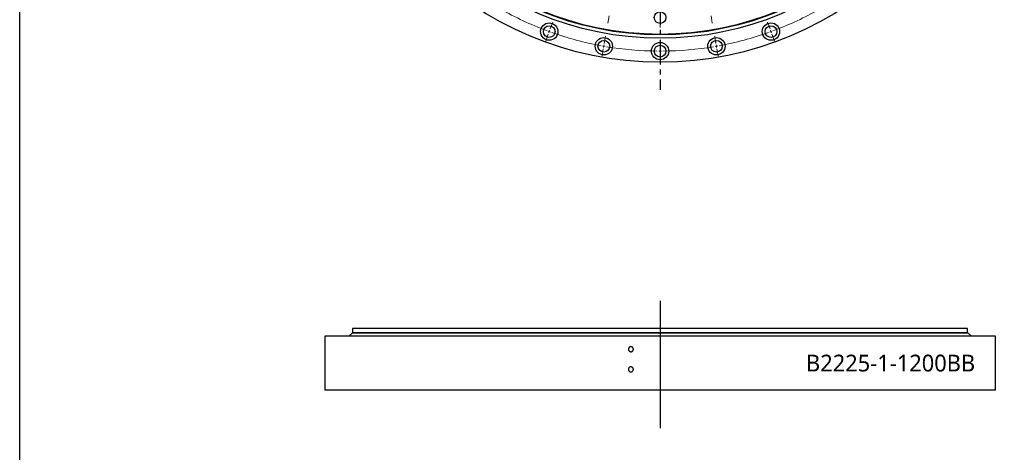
# Model space of a CAD drawing. Header units: millimetres. Extents: x 380 to 5919, y 4799 to 9139.
# Tile 3 of 12: x 380 to 2142, y 6854 to 7627. Entities that reach past the tile are written whole.
import ezdxf

# ---------------------------------------------------------------- set-up
doc = ezdxf.new("R2010")
doc.units = ezdxf.units.MM
doc.header["$LTSCALE"] = 20
doc.linetypes.add('CENTER', pattern=[10.16, 6.35, -1.27, 1.27, -1.27])

msp = doc.modelspace()

# ---------------------------------------------------------------- linework, layer by layer
at = {"linetype": 'CENTER', "ltscale": 0.35}
msp.add_line((1526.1, 8800.4), (1526.1, 7501.7), dxfattribs=at)
at = {"color": 0, "linetype": 'Continuous', "lineweight": 18}
for p, q in [((1434.9, 7634), (1432.7, 7621.2)), ((1617.2, 7634), (1619.5, 7621.2)), ((1329.4, 7610.7), (1333.9, 7622.9)), ((1526.1, 7626), (1526.1, 7613)), ((1722.7, 7610.7), (1718.3, 7622.9)), ((1326, 7601.3), (1321.6, 7589.1)), ((1327.7, 7606), (1326.9, 7603.6)), ((1327.7, 7606), (1328.6, 7608.3)), ((1426.2, 7584.7), (1428.5, 7597.5)), ((1625.9, 7584.7), (1623.7, 7597.5)), ((1724.4, 7606), (1723.6, 7608.3)), ((1724.4, 7606), (1725.3, 7603.6)), ((1726.2, 7601.3), (1730.6, 7589.1)), ((1424.5, 7574.9), (1422.2, 7562.1)), ((1425.4, 7579.8), (1424.9, 7577.4)), ((1425.4, 7579.8), (1425.8, 7582.3)), ((1526.1, 7576), (1526.1, 7589)), ((1626.8, 7579.8), (1626.4, 7582.3)), ((1626.8, 7579.8), (1627.2, 7577.4)), ((1627.7, 7574.9), (1629.9, 7562.1)), ((1526.1, 7571), (1526.1, 7573.5)), ((1526.1, 7571), (1526.1, 7568.5)), ((1526.1, 7566), (1526.1, 7553))]:
    msp.add_line(p, q, dxfattribs=at)
at = {"color": 7, "linetype": 'Continuous', "lineweight": 25}
for p, q in [((1469.3, 7553.7), (1469.3, 7553.7)), ((975.1, 7066.5), (969.1, 7061.1)), ((2077.1, 7066.5), (975.1, 7066.5)), ((976.1, 7075), (976.1, 7067)), ((2076.1, 7075), (976.1, 7075)), ((2076.1, 7067), (976.1, 7067)), ((982.6, 7067), (982.6, 7066.5)), ((2069.6, 7066.5), (2069.6, 7067)), ((2076.1, 7067), (2076.1, 7075)), ((2083.1, 7061.1), (2077.1, 7066.5)), ((926.1, 7061), (926.1, 6965)), ((2126.1, 7061), (926.1, 7061)), ((2083.1, 7061.1), (969.1, 7061.1)), ((975.6, 7061.1), (975.6, 7061)), ((2076.6, 7061), (2076.6, 7061.1)), ((2126.1, 6965), (2126.1, 7061)), ((2126.1, 6965), (926.1, 6965))]:
    msp.add_line(p, q, dxfattribs=at)
at = {"lineweight": 25}
msp.add_line((1526.1, 7124.5), (1526.1, 6897), dxfattribs=at)
msp.add_lwpolyline([(380.5, 9139.5), (5918.7, 9139.5), (5918.7, 4798.8), (380.5, 4798.8)], close=True)
at = {"color": 7, "linetype": 'Continuous', "lineweight": 25}
for centre, radius in [((1526.1, 8151), 600), ((1526.1, 8151), 557), ((1526.1, 8151), 551), ((1526.1, 8151), 550), ((1526.1, 7631), 10.5), ((1327.7, 7606), 15.5), ((1327.7, 7606), 10.5), ((1724.4, 7606), 15.5), ((1724.4, 7606), 10.5), ((1425.4, 7579.8), 15.5), ((1626.8, 7579.8), 15.5), ((1425.4, 7579.8), 10.5), ((1526.1, 7571), 15.5), ((1526.1, 7571), 10.5), ((1626.8, 7579.8), 10.5)]:
    msp.add_circle(centre, radius, dxfattribs=at)
at = {"color": 0, "linetype": 'Continuous', "lineweight": 18}
for start, end in [(240.4939, 249.5061), (290.4939, 299.5061), (249.753, 250), (250, 250.247), (250.4939, 259.5061), (280.4939, 289.5061), (289.753, 290), (290, 290.247), (259.753, 260), (260, 260.247), (260.4939, 269.5061), (270.4939, 279.5061), (279.753, 280), (280, 280.247), (269.753, 270), (270, 270.247)]:
    msp.add_arc((1526.1, 8151), 580, start, end, dxfattribs=at)
at = {"color": 7, "linetype": 'Continuous', "lineweight": 25}
for points in [[(1478.3, 7038), (1478.3, 7037.7), (1478.2, 7037.4), (1478.1, 7036.8), (1478, 7036.5), (1477.8, 7036), (1477.7, 7035.7), (1477.4, 7035.2), (1477.2, 7035), (1476.7, 7034.6), (1476.5, 7034.4), (1476, 7034.1), (1475.8, 7033.9), (1475.2, 7033.7), (1474.9, 7033.6), (1474.4, 7033.5), (1474.1, 7033.5), (1473.5, 7033.5), (1473.2, 7033.5), (1472.6, 7033.6), (1472.3, 7033.7), (1471.8, 7033.9), (1471.5, 7034.1), (1471.1, 7034.4), (1470.8, 7034.6), (1470.4, 7035), (1470.2, 7035.2), (1469.9, 7035.7), (1469.8, 7036), (1469.5, 7036.5), (1469.4, 7036.8), (1469.3, 7037.4), (1469.3, 7037.7), (1469.3, 7038.3), (1469.3, 7038.6), (1469.4, 7039.1), (1469.5, 7039.4), (1469.8, 7040), (1469.9, 7040.2), (1470.2, 7040.7), (1470.4, 7040.9), (1470.8, 7041.4), (1471, 7041.6), (1471.5, 7041.9), (1471.8, 7042), (1472.3, 7042.2), (1472.6, 7042.3), (1473.2, 7042.4), (1473.5, 7042.5), (1474.1, 7042.5), (1474.4, 7042.4), (1474.9, 7042.3), (1475.2, 7042.2), (1475.8, 7042), (1476, 7041.9), (1476.5, 7041.6), (1476.7, 7041.4), (1477.2, 7041), (1477.3, 7040.7), (1477.7, 7040.2), (1477.8, 7040), (1478, 7039.4), (1478.1, 7039.1), (1478.2, 7038.6), (1478.3, 7038.3), (1478.3, 7038)], [(1478.3, 7002), (1478.3, 7001.7), (1478.2, 7001.4), (1478.1, 7000.8), (1478, 7000.5), (1477.8, 7000), (1477.7, 6999.7), (1477.4, 6999.2), (1477.2, 6999), (1476.7, 6998.6), (1476.5, 6998.4), (1476, 6998.1), (1475.8, 6997.9), (1475.2, 6997.7), (1474.9, 6997.6), (1474.4, 6997.5), (1474.1, 6997.5), (1473.5, 6997.5), (1473.2, 6997.5), (1472.6, 6997.6), (1472.3, 6997.7), (1471.8, 6997.9), (1471.5, 6998.1), (1471.1, 6998.4), (1470.8, 6998.6), (1470.4, 6999), (1470.2, 6999.2), (1469.9, 6999.7), (1469.8, 7000), (1469.5, 7000.5), (1469.4, 7000.8), (1469.3, 7001.4), (1469.3, 7001.7), (1469.3, 7002.3), (1469.3, 7002.6), (1469.4, 7003.1), (1469.5, 7003.4), (1469.8, 7004), (1469.9, 7004.2), (1470.2, 7004.7), (1470.4, 7004.9), (1470.8, 7005.4), (1471, 7005.6), (1471.5, 7005.9), (1471.8, 7006), (1472.3, 7006.2), (1472.6, 7006.3), (1473.2, 7006.4), (1473.5, 7006.5), (1474.1, 7006.5), (1474.4, 7006.4), (1474.9, 7006.3), (1475.2, 7006.2), (1475.8, 7006), (1476, 7005.9), (1476.5, 7005.6), (1476.7, 7005.4), (1477.2, 7005), (1477.3, 7004.7), (1477.7, 7004.2), (1477.8, 7004), (1478, 7003.4), (1478.1, 7003.1), (1478.2, 7002.6), (1478.3, 7002.3), (1478.3, 7002)]]:
    msp.add_open_spline(points, degree=3, knots=[0, 0, 0, 0, 0.03125, 0.03125, 0.0625, 0.0625, 0.09375, 0.09375, 0.125, 0.125, 0.15625, 0.15625, 0.1875, 0.1875, 0.21875, 0.21875, 0.25, 0.25, 0.28125, 0.28125, 0.3125, 0.3125, 0.34375, 0.34375, 0.375, 0.375, 0.40625, 0.40625, 0.4375, 0.4375, 0.46875, 0.46875, 0.5, 0.5, 0.53125, 0.53125, 0.5625, 0.5625, 0.59375, 0.59375, 0.625, 0.625, 0.65625, 0.65625, 0.6875, 0.6875, 0.71875, 0.71875, 0.75, 0.75, 0.78125, 0.78125, 0.8125, 0.8125, 0.84375, 0.84375, 0.875, 0.875, 0.90625, 0.90625, 0.9375, 0.9375, 0.96875, 0.96875, 1, 1, 1, 1], dxfattribs=at)

# ---------------------------------------------------------------- texts
at = {"insert": (1787.1, 7028.2), "char_height": 30, "width": 374.022, "attachment_point": 1}
msp.add_mtext('{\\fYu Gothic Medium|b0|i0|c0|p0;\\C253;B2225-1-1200BB}', dxfattribs=at)

doc.saveas('drawing.dxf')
